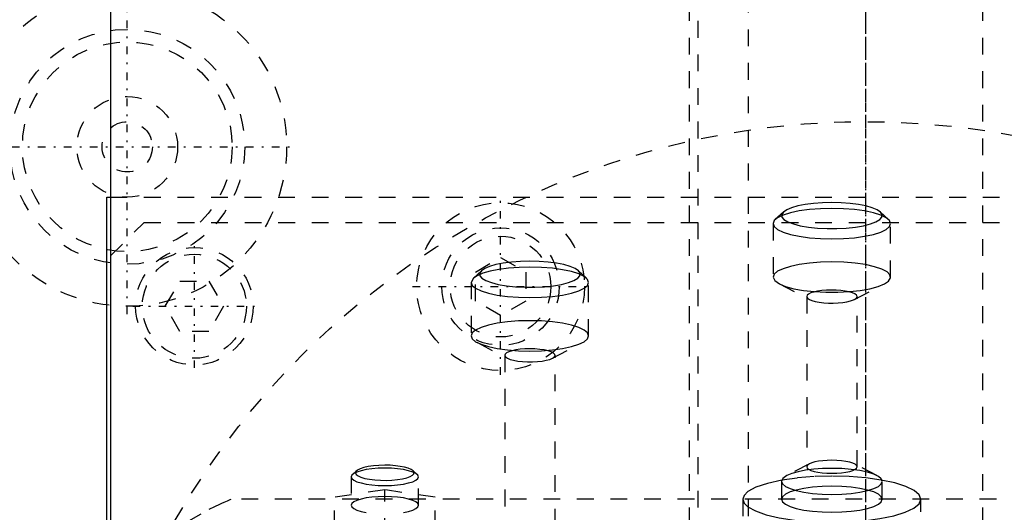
# Model space of a CAD drawing. Extents: x -90 to 90, y -139 to 487.
# Tile 10 of 14: x -50 to 8, y 250 to 280. Entities that reach past the tile are written whole.
import ezdxf

# ---------------------------------------------------------------- set-up
doc = ezdxf.new("R2010")
doc.units = 0
doc.linetypes.add('CENTER', pattern=[1.5, 0.45, -0.5, 0.05, -0.5])
doc.linetypes.add('DASHED', pattern=[2, 1, -1])
for name, color, linetype in [('AM_0', 7, 'CONTINUOUS'), ('AM_3', 7, 'DASHED'), ('AM_7', 7, 'CENTER')]:
    doc.layers.add(name, color=color, linetype=linetype)

msp = doc.modelspace()

# ---------------------------------------------------------------- linework, layer by layer
at = {"layer": 'AM_0', "color": 7, "linetype": 'CONTINUOUS'}
for p, q in [((-45, 300.5), (-45, 232.9)), ((-45.211, 244.674), (-45.211, 269)), ((-45.211, 269), (-45.006, 269))]:
    msp.add_line(p, q, dxfattribs=at)
at = {"layer": 'AM_3', "color": 6, "linetype": 'DASHED'}
for p, q in [((-7, 419), (-7, -110.5)), ((7, -110.5), (7, 419)), ((-10, 403.5), (-10, -70.5)), ((-10.5, 300.5), (-10.5, 197.5)), ((-45.006, 269), (45.006, 269)), ((-4.89, 268.114), (-5.372, 267.666)), ((1.372, 267.666), (0.89, 268.114)), ((-45, 265.5), (-43, 267.5)), ((-43, 267.5), (43, 267.5)), ((-5.5, 267.423), (-5.5, 264.235)), ((1.5, 264.235), (1.5, 267.423)), ((-23.25, 264.538), (-21.75, 265.404)), ((-21.75, 265.404), (-20.25, 264.538)), ((-23.372, 264.166), (-23.5, 263.923)), ((-22.89, 264.614), (-23.372, 264.166)), ((-23.25, 262.806), (-23.25, 264.538)), ((-20.25, 264.538), (-20.25, 262.806)), ((-16.628, 264.166), (-17.11, 264.614)), ((-41.732, 262.5), (-40.866, 264)), ((-40.866, 264), (-39.134, 264)), ((-39.134, 264), (-38.268, 262.5)), ((-23.5, 263.923), (-23.5, 260.735)), ((-16.5, 260.735), (-16.5, 263.923)), ((-5.132, 263.831), (-3.342, 262.903)), ((-0.658, 262.903), (1.132, 263.831)), ((-3.5, 263.076), (-3.5, 252.934)), ((-0.5, 252.934), (-0.5, 263.076)), ((-40.866, 261), (-41.732, 262.5)), ((-38.268, 262.5), (-39.134, 261)), ((-21.75, 261.94), (-23.25, 262.806)), ((-20.25, 262.806), (-21.75, 261.94)), ((-39.134, 261), (-40.866, 261)), ((-23.132, 260.331), (-21.342, 259.403)), ((-18.658, 259.403), (-16.868, 260.331)), ((-21.5, 259.576), (-21.5, 249.434)), ((-18.5, 249.434), (-18.5, 259.576)), ((-3.342, 253.107), (-4.684, 252.411)), ((0.684, 252.411), (-0.658, 253.107)), ((-30.336, 252.698), (-30.577, 252.474)), ((-26.723, 252.474), (-26.964, 252.698)), ((-30.65, 252.335), (-30.65, 250.645)), ((-26.65, 250.645), (-26.65, 252.335)), ((-5, 252.065), (-5, 251.002)), ((1, 251.002), (1, 252.065)), ((-28.65, 251.564), (-31.65, 251.116)), ((-28.65, 246.874), (-28.65, 251.564)), ((-25.65, 251.116), (-28.65, 251.564)), ((37.803, 251), (-37.803, 251)), ((-31.65, 247.322), (-31.65, 251.116)), ((-25.65, 247.322), (-25.65, 251.116)), ((-7.3, 251.002), (-7.3, 244.241)), ((3.3, 244.241), (3.3, 251.002))]:
    msp.add_line(p, q, dxfattribs=at)
for points in [[(1.5, 267.423), (1.433, 267.6), (1.234, 267.769), (0.91, 267.926), (0.475, 268.063), (-0.056, 268.176), (-0.661, 268.26), (-1.317, 268.311), (-2, 268.329), (-2.683, 268.311), (-3.339, 268.26), (-3.944, 268.176), (-4.475, 268.063), (-4.91, 267.926), (-5.234, 267.769), (-5.433, 267.6), (-5.5, 267.423), (-5.433, 267.246), (-5.234, 267.076), (-4.91, 266.92), (-4.475, 266.782), (-3.944, 266.67), (-3.339, 266.586), (-2.683, 266.534), (-2, 266.517), (-1.317, 266.534), (-0.661, 266.586), (-0.056, 266.67), (0.475, 266.782), (0.91, 266.92), (1.234, 267.076), (1.433, 267.246)], [(-16.5, 260.735), (-16.567, 260.912), (-16.766, 261.082), (-17.09, 261.238), (-17.525, 261.376), (-18.056, 261.488), (-18.661, 261.572), (-19.317, 261.624), (-20, 261.641), (-20.683, 261.624), (-21.339, 261.572), (-21.944, 261.488), (-22.475, 261.376), (-22.91, 261.238), (-23.234, 261.082), (-23.433, 260.912), (-23.5, 260.735), (-23.433, 260.559), (-23.234, 260.389), (-22.91, 260.232), (-22.475, 260.095), (-21.944, 259.982), (-21.339, 259.898), (-20.683, 259.847), (-20, 259.829), (-19.317, 259.847), (-18.661, 259.898), (-18.056, 259.982), (-17.525, 260.095), (-17.09, 260.232), (-16.766, 260.389), (-16.567, 260.559)], [(-26.65, 252.335), (-26.688, 252.436), (-26.802, 252.533), (-26.987, 252.622), (-27.236, 252.701), (-27.539, 252.765), (-27.885, 252.813), (-28.26, 252.843), (-28.65, 252.853), (-29.04, 252.843), (-29.415, 252.813), (-29.761, 252.765), (-30.064, 252.701), (-30.313, 252.622), (-30.498, 252.533), (-30.612, 252.436), (-30.65, 252.335), (-30.612, 252.234), (-30.498, 252.137), (-30.313, 252.047), (-30.064, 251.969), (-29.761, 251.904), (-29.415, 251.857), (-29.04, 251.827), (-28.65, 251.817), (-28.26, 251.827), (-27.885, 251.857), (-27.539, 251.904), (-27.236, 251.969), (-26.987, 252.047), (-26.802, 252.137), (-26.688, 252.234)]]:
    msp.add_lwpolyline(points, close=True, dxfattribs=at)
for points in [[(-2, 268.682), (-2.554, 268.669), (-3.088, 268.629), (-3.586, 268.565), (-4.029, 268.478), (-4.402, 268.371), (-4.692, 268.248), (-4.89, 268.114)], [(0.89, 268.114), (0.692, 268.248), (0.402, 268.371), (0.029, 268.478), (-0.414, 268.565), (-0.912, 268.629), (-1.446, 268.669), (-2, 268.682)], [(-4.89, 268.114), (-4.991, 267.966), (-4.98, 267.815), (-4.857, 267.669), (-4.626, 267.531), (-4.298, 267.407), (-3.883, 267.301), (-3.398, 267.219), (-2.86, 267.162), (-2.29, 267.133), (-1.71, 267.133), (-1.14, 267.162), (-0.602, 267.219), (-0.117, 267.301), (0.298, 267.407), (0.626, 267.531), (0.857, 267.669), (0.98, 267.815), (0.991, 267.966), (0.89, 268.114)], [(-23.5, 263.923), (-23.433, 263.746), (-23.234, 263.576), (-22.91, 263.42), (-22.475, 263.282), (-21.944, 263.17), (-21.339, 263.086), (-20.683, 263.034), (-20, 263.017), (-19.317, 263.034), (-18.661, 263.086), (-18.056, 263.17), (-17.525, 263.282), (-17.09, 263.42), (-16.766, 263.576), (-16.567, 263.746), (-16.5, 263.923), (-16.567, 264.1), (-16.766, 264.269), (-17.09, 264.426), (-17.525, 264.563), (-18.056, 264.676), (-18.661, 264.76), (-19.317, 264.811), (-20, 264.829)], [(-20, 264.829), (-20.646, 264.813), (-21.27, 264.767), (-21.85, 264.692), (-22.367, 264.59), (-22.802, 264.466), (-23.141, 264.322), (-23.372, 264.166)], [(-20, 265.182), (-20.554, 265.169), (-21.088, 265.129), (-21.586, 265.065), (-22.029, 264.978), (-22.402, 264.871), (-22.692, 264.748), (-22.89, 264.614)], [(-17.11, 264.614), (-17.308, 264.748), (-17.598, 264.871), (-17.971, 264.978), (-18.414, 265.065), (-18.912, 265.129), (-19.446, 265.169), (-20, 265.182)], [(-2, 265.141), (-2.683, 265.124), (-3.339, 265.072), (-3.944, 264.988), (-4.475, 264.876), (-4.91, 264.738), (-5.234, 264.582), (-5.433, 264.412), (-5.5, 264.235)], [(1.132, 263.831), (1.383, 264.003), (1.494, 264.184), (1.462, 264.368), (1.287, 264.546), (0.977, 264.712), (0.543, 264.858), (0.005, 264.978), (-0.615, 265.067), (-1.293, 265.122), (-2, 265.141)], [(-22.89, 264.614), (-22.991, 264.466), (-22.98, 264.315), (-22.857, 264.169), (-22.626, 264.031), (-22.298, 263.907), (-21.883, 263.801), (-21.398, 263.719), (-20.86, 263.662), (-20.29, 263.633), (-19.71, 263.633), (-19.14, 263.662), (-18.602, 263.719), (-18.117, 263.801), (-17.702, 263.907), (-17.374, 264.031), (-17.143, 264.169), (-17.02, 264.315), (-17.009, 264.466), (-17.11, 264.614)], [(-5.5, 264.235), (-5.407, 264.027), (-5.132, 263.831)], [(-5.132, 263.831), (-4.756, 263.677), (-4.268, 263.545), (-3.689, 263.442), (-3.041, 263.37), (-2.352, 263.334), (-1.648, 263.334), (-0.959, 263.37), (-0.311, 263.442), (0.268, 263.545), (0.756, 263.677), (1.132, 263.831)], [(-3.342, 262.903), (-3.188, 262.839), (-2.989, 262.784), (-2.753, 262.74), (-2.489, 262.709), (-2.206, 262.692), (-1.916, 262.688), (-1.629, 262.7), (-1.355, 262.726), (-1.106, 262.764), (-0.891, 262.815), (-0.717, 262.875), (-0.591, 262.943), (-0.518, 263.016), (-0.501, 263.091), (-0.54, 263.165), (-0.634, 263.236), (-0.779, 263.302), (-0.97, 263.358), (-1.199, 263.404), (-1.459, 263.438), (-1.738, 263.458), (-2.028, 263.464), (-2.317, 263.456), (-2.593, 263.433), (-2.848, 263.396), (-3.071, 263.348), (-3.253, 263.29), (-3.388, 263.223), (-3.472, 263.151), (-3.5, 263.076)], [(-3.5, 263.076), (-3.46, 262.987), (-3.342, 262.903)], [(-20, 259.964), (-20.293, 259.957), (-20.574, 259.935), (-20.833, 259.899), (-21.061, 259.851), (-21.247, 259.792), (-21.386, 259.725), (-21.471, 259.652), (-21.5, 259.576)], [(-21.5, 259.576), (-21.46, 259.487), (-21.342, 259.403)], [(-18.658, 259.403), (-18.55, 259.476), (-18.502, 259.554), (-18.516, 259.633), (-18.591, 259.709), (-18.724, 259.78), (-18.91, 259.843), (-19.141, 259.894), (-19.407, 259.933), (-19.697, 259.956), (-20, 259.964)], [(-21.342, 259.403), (-21.181, 259.337), (-20.972, 259.28), (-20.724, 259.236), (-20.446, 259.205), (-20.151, 259.19), (-19.849, 259.19), (-19.554, 259.205), (-19.276, 259.236), (-19.028, 259.28), (-18.819, 259.337), (-18.658, 259.403)], [(-28.65, 253.029), (-28.997, 253.02), (-29.329, 252.994), (-29.635, 252.951), (-29.902, 252.893), (-30.119, 252.822), (-30.279, 252.742), (-30.373, 252.655), (-30.399, 252.566), (-30.357, 252.476), (-30.246, 252.391), (-30.072, 252.312), (-29.842, 252.245), (-29.565, 252.19), (-29.251, 252.151), (-28.914, 252.129), (-28.566, 252.124), (-28.222, 252.137), (-27.894, 252.168), (-27.597, 252.215), (-27.341, 252.276), (-27.137, 252.349), (-26.993, 252.431), (-26.914, 252.519), (-26.905, 252.609), (-26.964, 252.698)], [(-26.964, 252.698), (-27.08, 252.776), (-27.249, 252.848), (-27.467, 252.91), (-27.725, 252.961), (-28.015, 252.998), (-28.327, 253.022), (-28.65, 253.029)], [(-3.5, 252.934), (-3.471, 252.858), (-3.386, 252.785), (-3.247, 252.718), (-3.061, 252.659), (-2.833, 252.611), (-2.574, 252.575), (-2.293, 252.553), (-2, 252.546), (-1.707, 252.553), (-1.426, 252.575), (-1.167, 252.611), (-0.939, 252.659), (-0.753, 252.718), (-0.614, 252.785), (-0.529, 252.858), (-0.5, 252.934), (-0.529, 253.01), (-0.614, 253.082), (-0.753, 253.15), (-0.939, 253.208), (-1.167, 253.257), (-1.426, 253.293), (-1.707, 253.315), (-2, 253.322)], [(-3.342, 253.107), (-3.46, 253.023), (-3.5, 252.934)], [(-2, 253.322), (-2.275, 253.316), (-2.541, 253.296), (-2.789, 253.264), (-3.01, 253.221), (-3.196, 253.168), (-3.342, 253.107)], [(-5, 252.065), (-4.942, 251.913), (-4.772, 251.767), (-4.494, 251.633), (-4.121, 251.516), (-3.667, 251.419), (-3.148, 251.347), (-2.585, 251.303), (-2, 251.288), (-1.415, 251.303), (-0.852, 251.347), (-0.333, 251.419), (0.121, 251.516), (0.494, 251.633), (0.772, 251.767), (0.942, 251.913), (1, 252.065), (0.942, 252.216), (0.772, 252.362), (0.494, 252.496), (0.121, 252.614), (-0.333, 252.71), (-0.852, 252.782), (-1.415, 252.826), (-2, 252.841)], [(-4.684, 252.411), (-4.92, 252.243), (-5, 252.065)], [(-2, 252.374), (-3.051, 252.347), (-4.061, 252.266), (-4.989, 252.135)], [(-2, 252.841), (-2.551, 252.828), (-3.083, 252.789), (-3.578, 252.725), (-4.02, 252.639), (-4.393, 252.533), (-4.684, 252.411)], [(3.3, 251.002), (3.198, 251.27), (2.897, 251.527), (2.407, 251.764), (1.748, 251.972), (0.945, 252.143), (0.028, 252.269), (-0.966, 252.347), (-2, 252.374)], [(-4.989, 252.135), (-5.842, 251.947), (-6.524, 251.717), (-7.004, 251.454)], [(-2, 251.778), (-2.585, 251.764), (-3.148, 251.719), (-3.667, 251.648), (-4.121, 251.551), (-4.494, 251.433), (-4.772, 251.299), (-4.942, 251.154), (-5, 251.002)], [(-5, 251.002), (-4.942, 250.851), (-4.772, 250.705), (-4.494, 250.571), (-4.121, 250.453), (-3.667, 250.356), (-3.148, 250.285), (-2.585, 250.241), (-2, 250.226), (-1.415, 250.241), (-0.852, 250.285), (-0.333, 250.356), (0.121, 250.453), (0.494, 250.571), (0.772, 250.705), (0.942, 250.851), (1, 251.002), (0.942, 251.154), (0.772, 251.299), (0.494, 251.433), (0.121, 251.551), (-0.333, 251.648), (-0.852, 251.719), (-1.415, 251.764), (-2, 251.778)], [(-7.004, 251.454), (-7.225, 251.231), (-7.3, 251.002)], [(-28.65, 251.162), (-29.04, 251.152), (-29.415, 251.123), (-29.761, 251.075), (-30.064, 251.011), (-30.313, 250.932), (-30.498, 250.843), (-30.612, 250.746), (-30.65, 250.645)], [(-30.65, 250.645), (-30.612, 250.544), (-30.498, 250.446), (-30.313, 250.357), (-30.064, 250.278), (-29.761, 250.214)], [(-27.539, 250.214), (-27.236, 250.278), (-26.987, 250.357), (-26.802, 250.446), (-26.688, 250.544), (-26.65, 250.645), (-26.688, 250.746), (-26.802, 250.843), (-26.987, 250.932), (-27.236, 251.011), (-27.539, 251.075), (-27.885, 251.123), (-28.26, 251.152), (-28.65, 251.162)], [(-7.3, 251.002), (-7.225, 250.773), (-7.004, 250.55)], [(-7.004, 250.55), (-6.556, 250.301), (-5.925, 250.08), (-5.138, 249.897), (-4.225, 249.757), (-3.223, 249.667), (-2.172, 249.631), (-1.114, 249.65), (-0.091, 249.722), (0.855, 249.846), (1.686, 250.016), (2.371, 250.226), (2.88, 250.467), (3.194, 250.729), (3.3, 251.002)]]:
    msp.add_lwpolyline(points, dxfattribs=at)
msp.add_polyline3d([(-44.217, 246.15, 0), (-43.009, 247.545, 0), (-40.464, 249.628, 0), (-39.118, 250.406, 0), (-38.786, 250.57, 0), (-38.489, 250.709, 0), (-38.355, 250.769, 0), (-38.232, 250.823, 0), (-38.021, 250.912, 0), (-37.862, 250.977, 0), (-37.803, 251, 0)], dxfattribs=at)
for centre, radius in [((-44, 272), 9.5), ((-44, 272), 7), ((-44, 272), 6.25), ((-44, 272), 3), ((0, 226), 47.5), ((-44, 272), 1.5), ((-21.75, 263.672), 5), ((-21.75, 263.672), 3.5), ((-21.75, 263.672), 3), ((-40, 262.5), 3.5), ((-40, 262.5), 3.1)]:
    msp.add_circle(centre, radius, dxfattribs=at)
at = {"layer": 'AM_7', "color": 4, "linetype": 'CENTER'}
for p, q in [((0, 487.475), (0, -138.975)), ((0, 317.3), (0, -16.925)), ((0, 305.65), (0, 192.35)), ((-44, 262.025), (-44, 281.975)), ((-53.975, 272), (-34.025, 272)), ((-21.75, 258.422), (-21.75, 268.922)), ((-40, 258.825), (-40, 266.175)), ((-27, 263.672), (-16.5, 263.672)), ((-43.675, 262.5), (-36.325, 262.5))]:
    msp.add_line(p, q, dxfattribs=at)

doc.saveas('drawing.dxf')
